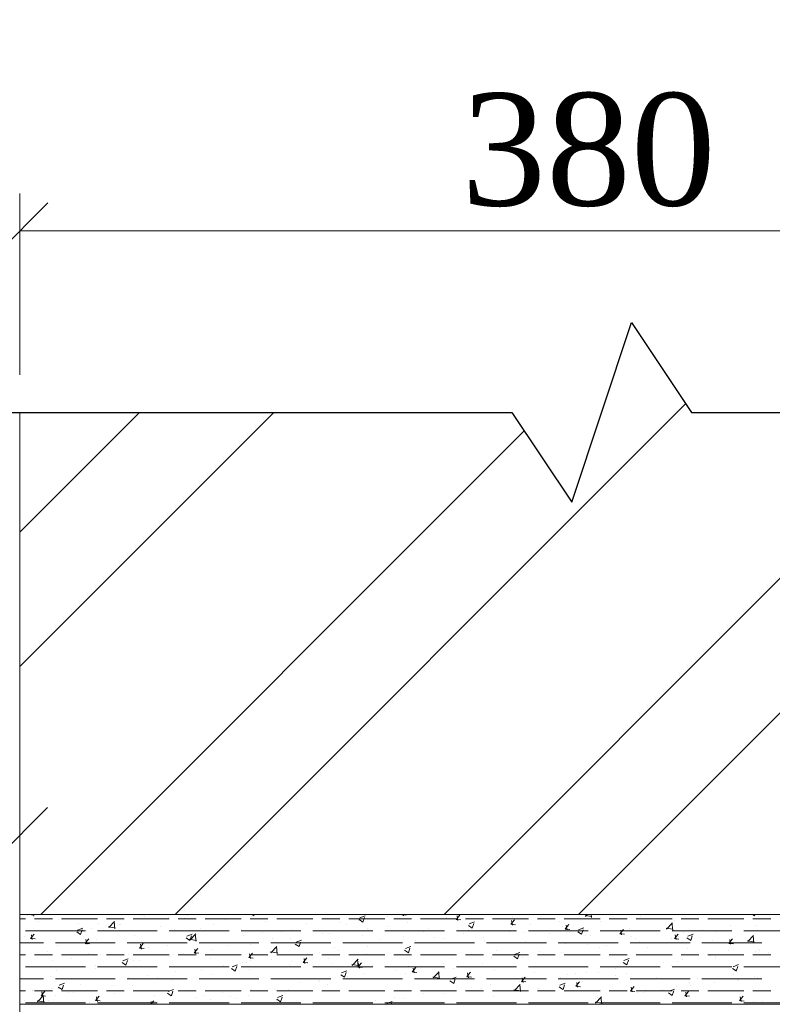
# Model space of a CAD drawing. Header units: millimetres. Extents: x 2063114 to 14983986, y -126020516 to 213791.
# Tile 120 of 256: x 2461013 to 2463025, y -1626348 to -1623718. Entities that reach past the tile are written whole.
import ezdxf

# ---------------------------------------------------------------- set-up
doc = ezdxf.new("R2010")
doc.units = ezdxf.units.MM
doc.layers.add('Узлы', color=7, linetype='Continuous', lineweight=30)
doc.styles.add('TIMES', font='times.ttf')
doc.styles.add('Times New Roman', font='times.ttf')

# ---------------------------------------------------------------- blocks, each defined once
blk = doc.blocks.new('_Oblique')
at = {"color": 0, "linetype": 'ByBlock', "lineweight": -2}
blk.add_line((-0.5, -0.5), (0.5, 0.5), dxfattribs=at)

msp = doc.modelspace()

# ---------------------------------------------------------------- linework, layer by layer
at = {"linetype": 'Continuous', "lineweight": 13, "ltscale": 300}
for p, q in [((2461013.29299, -1624666.71553), (2461013.29299, -1624182.01961)), ((2461013.29299, -1624282.01961), (2464053.29299, -1624282.01961))]:
    msp.add_line(p, q, dxfattribs=at)
at = {"linetype": 'ByBlock'}
for p, q in [((2462488.29299, -1625006.71553), (2462648.29299, -1624526.71553)), ((2462648.29299, -1624526.71553), (2462808.29299, -1624766.71553)), ((2460933.29299, -1624766.71553), (2462328.29299, -1624766.71553)), ((2462328.29299, -1624766.71553), (2462488.29299, -1625006.71553)), ((2462808.29299, -1624766.71553), (2464203.29299, -1624766.71553))]:
    msp.add_line(p, q, dxfattribs=at)
at = {"lineweight": 20}
for p, q in [((2461013.29299, -1626107.59976), (2461013.29299, -1624766.71553)), ((2461013.29299, -1626107.59976), (2464053.29299, -1626107.59976)), ((2461013.29299, -1626347.59976), (2461013.29299, -1626107.59976)), ((2464053.29299, -1626107.59976), (2461013.29299, -1626107.59976)), ((2461013.29299, -1626347.59976), (2461013.29299, -1629392.68394)), ((2464053.29299, -1626347.59976), (2461013.29299, -1626347.59976))]:
    msp.add_line(p, q, dxfattribs=at)
at = {"layer": 'Узлы', "color": 0, "linetype": 'Continuous', "lineweight": 20}
for p, q in [((2462647.13733, -1624530.18252), (2462649.21752, -1624528.10233)), ((2461428.93048, -1626107.59976), (2462792.90168, -1624743.62857)), ((2461013.29299, -1625086.39612), (2461332.97358, -1624766.71553)), ((2461013.29299, -1625445.60652), (2461692.18398, -1624766.71553)), ((2462147.35082, -1626107.59976), (2463488.23505, -1624766.71553)), ((2462506.56122, -1626107.59976), (2463847.44545, -1624766.71553)), ((2461069.72008, -1626107.59976), (2462361.21752, -1624816.10233))]:
    msp.add_line(p, q, dxfattribs=at)
at = {"layer": 'Узлы', "linetype": 'Continuous', "lineweight": 20}
for p, q in [((2461033.92859, -1626109.00433), (2461035.27627, -1626107.59976)), ((2461038.33286, -1626107.59976), (2461050.93838, -1626109.55477)), ((2461050.56294, -1626111.97388), (2461050.05408, -1626107.59976)), ((2461220.35798, -1626108.07175), (2461220.35798, -1626108.07175)), ((2461236.78939, -1626107.95856), (2461236.78939, -1626107.95856)), ((2461341.14846, -1626110.50095), (2461341.14846, -1626110.50095)), ((2461345.26187, -1626112.54156), (2461345.26187, -1626112.54156)), ((2461460.33027, -1626110.32761), (2461460.33027, -1626110.32761)), ((2461632.24393, -1626107.59976), (2461638.39618, -1626111.74951)), ((2461638.50881, -1626111.76747), (2461639.90724, -1626107.59976)), ((2461922.41796, -1626116.56275), (2461936.64573, -1626111.10123)), ((2461996.14971, -1626112.89252), (2461996.14971, -1626112.89252)), ((2462034.05033, -1626108.44431), (2462046.19593, -1626109.50691)), ((2462034.0733, -1626108.18113), (2462034.56112, -1626107.59976)), ((2462038.65405, -1626110.90529), (2462038.0443, -1626107.59976)), ((2462043.77903, -1626109.69574), (2462043.77903, -1626109.69574)), ((2462179.82103, -1626120.9324), (2462189.61712, -1626109.25788)), ((2462184.40134, -1626123.65665), (2462182.05181, -1626110.91953)), ((2462329.47552, -1626113.62933), (2462329.47552, -1626113.62933)), ((2462523.96845, -1626110.61274), (2462542.04037, -1626113.41554)), ((2462525.03129, -1626112.86661), (2462530.0848, -1626107.59976)), ((2462541.66468, -1626115.83627), (2462540.70651, -1626107.59976)), ((2462583.34185, -1626108.69409), (2462583.34185, -1626108.69409)), ((2462671.152, -1626112.55529), (2462671.152, -1626112.55529)), ((2462971.7316, -1626107.59976), (2462977.22791, -1626111.30707)), ((2462977.34049, -1626111.32501), (2462978.59045, -1626107.59976)), ((2461028.54505, -1626119.3654), (2461013.29299, -1626119.3654)), ((2461100.54505, -1626119.3654), (2461052.54505, -1626119.3654)), ((2461062.68873, -1626126.08739), (2461062.68873, -1626126.08739)), ((2461116.02763, -1626122.37918), (2461116.02763, -1626122.37918)), ((2461220.54505, -1626119.3654), (2461124.54505, -1626119.3654)), ((2461171.1612, -1626130.67039), (2461171.1612, -1626130.67039)), ((2461222.64512, -1626130.84215), (2461222.64512, -1626130.84215)), ((2461292.54505, -1626119.3654), (2461244.54505, -1626119.3654)), ((2461249.72957, -1626140.38558), (2461267.80149, -1626143.18838)), ((2461250.79182, -1626142.6382), (2461266.61876, -1626126.14312)), ((2461267.42601, -1626145.60776), (2461265.18103, -1626126.30989)), ((2461279.63368, -1626135.25338), (2461279.63368, -1626135.25338)), ((2461281.13018, -1626133.91975), (2461281.13018, -1626133.91975)), ((2461412.54505, -1626119.3654), (2461316.54505, -1626119.3654)), ((2461388.10616, -1626139.83638), (2461388.10616, -1626139.83638)), ((2461409.46122, -1626117.02465), (2461409.46122, -1626117.02465)), ((2461484.54505, -1626119.3654), (2461436.54505, -1626119.3654)), ((2461453.73435, -1626117.12455), (2461453.73435, -1626117.12455)), ((2461604.54505, -1626119.3654), (2461508.54505, -1626119.3654)), ((2461530.3945, -1626133.16458), (2461530.3945, -1626133.16458)), ((2461562.20682, -1626121.70755), (2461562.20682, -1626121.70755)), ((2461676.54505, -1626119.3654), (2461628.54505, -1626119.3654)), ((2461633.03214, -1626120.15601), (2461633.03214, -1626120.15601)), ((2461670.6793, -1626126.29055), (2461670.6793, -1626126.29055)), ((2461796.54505, -1626119.3654), (2461700.54505, -1626119.3654)), ((2461779.15177, -1626130.87354), (2461779.15177, -1626130.87354)), ((2461868.54505, -1626119.3654), (2461820.54505, -1626119.3654)), ((2461868.32232, -1626129.72132), (2461868.32232, -1626129.72132)), ((2461887.62425, -1626135.45654), (2461887.62425, -1626135.45654)), ((2461988.54505, -1626119.3654), (2461892.54505, -1626119.3654)), ((2461919.19138, -1626123.02428), (2461919.19138, -1626123.02428)), ((2461920.3132, -1626121.20577), (2461930.42083, -1626128.02345)), ((2461925.27569, -1626130.03693), (2461925.27569, -1626130.03693)), ((2461930.53345, -1626128.04141), (2461934.65359, -1626115.7622)), ((2461996.09673, -1626140.03953), (2461996.09673, -1626140.03953)), ((2462060.54505, -1626119.3654), (2462012.54505, -1626119.3654)), ((2462048.60808, -1626130.01366), (2462048.60808, -1626130.01366)), ((2462180.54505, -1626119.3654), (2462084.54505, -1626119.3654)), ((2462152.93842, -1626115.70622), (2462152.93842, -1626115.70622)), ((2462179.79806, -1626121.19558), (2462191.94367, -1626122.25818)), ((2462252.54505, -1626119.3654), (2462204.54505, -1626119.3654)), ((2462210.97217, -1626133.97052), (2462210.97217, -1626133.97052)), ((2462212.33785, -1626137.47972), (2462222.44548, -1626144.2974)), ((2462214.44266, -1626132.83658), (2462228.67043, -1626127.37505)), ((2462222.55808, -1626144.31535), (2462226.67822, -1626132.03614)), ((2462372.54505, -1626119.3654), (2462276.54505, -1626119.3654)), ((2462325.5458, -1626133.94685), (2462337.6914, -1626135.00946)), ((2462325.56877, -1626133.68366), (2462335.36485, -1626122.00915)), ((2462330.14863, -1626136.40801), (2462327.7991, -1626123.67088)), ((2462378.05249, -1626135.72095), (2462378.05249, -1626135.72095)), ((2462444.54505, -1626119.3654), (2462396.54505, -1626119.3654)), ((2462455.01082, -1626125.58919), (2462455.01082, -1626125.58919)), ((2462462.97494, -1626140.79906), (2462462.97494, -1626140.79906)), ((2462564.54505, -1626119.3654), (2462468.54505, -1626119.3654)), ((2462471.3165, -1626146.43493), (2462481.11259, -1626134.76042)), ((2462475.89592, -1626149.15936), (2462473.54639, -1626136.42224)), ((2462565.61259, -1626127.79048), (2462565.61259, -1626127.79048)), ((2462636.54505, -1626119.3654), (2462588.54505, -1626119.3654)), ((2462756.54505, -1626119.3654), (2462660.54505, -1626119.3654)), ((2462741.89452, -1626146.50047), (2462757.72147, -1626130.00539)), ((2462758.52775, -1626149.47015), (2462756.28278, -1626130.17227)), ((2462762.5896, -1626123.71675), (2462762.5896, -1626123.71675)), ((2462828.54505, -1626119.3654), (2462780.54505, -1626119.3654)), ((2462948.54505, -1626119.3654), (2462852.54505, -1626119.3654)), ((2462913.87192, -1626138.28586), (2462913.87192, -1626138.28586)), ((2463020.54505, -1626119.3654), (2462972.54505, -1626119.3654)), ((2462981.18853, -1626137.64813), (2462981.18853, -1626137.64813)), ((2461024.97176, -1626167.64364), (2461024.97176, -1626167.64364)), ((2461188.54505, -1626151.3654), (2461028.54505, -1626151.3654)), ((2461042.03389, -1626171.76772), (2461051.82997, -1626160.09321)), ((2461046.61731, -1626174.49135), (2461044.26778, -1626161.75423)), ((2461104.14177, -1626151.18334), (2461104.14177, -1626151.18334)), ((2461153.3028, -1626150.74854), (2461153.3028, -1626150.74854)), ((2461165.53077, -1626154.1961), (2461175.6384, -1626161.01378)), ((2461167.63537, -1626149.55343), (2461181.86313, -1626144.0919)), ((2461175.75104, -1626161.03175), (2461179.87118, -1626148.75254)), ((2461204.17185, -1626144.05151), (2461204.17185, -1626144.05151)), ((2461380.54505, -1626151.3654), (2461220.54505, -1626151.3654)), ((2461320.52474, -1626162.7072), (2461320.52474, -1626162.7072)), ((2461572.54505, -1626151.3654), (2461412.54505, -1626151.3654)), ((2461426.06415, -1626147.47202), (2461426.06415, -1626147.47202)), ((2461459.66007, -1626165.82726), (2461473.88784, -1626160.36573)), ((2461467.65505, -1626176.27206), (2461483.482, -1626159.77698)), ((2461467.77568, -1626177.30569), (2461471.89582, -1626165.02648)), ((2461484.28908, -1626179.24164), (2461482.04411, -1626159.94377)), ((2461496.57863, -1626144.41937), (2461496.57863, -1626144.41937)), ((2461764.54505, -1626151.3654), (2461604.54505, -1626151.3654)), ((2461605.05111, -1626149.00237), (2461605.05111, -1626149.00237)), ((2461612.16391, -1626163.44521), (2461612.16391, -1626163.44521)), ((2461663.03296, -1626156.74817), (2461663.03296, -1626156.74817)), ((2461713.52358, -1626153.58537), (2461713.52358, -1626153.58537)), ((2461739.99129, -1626146.61642), (2461739.99129, -1626146.61642)), ((2461956.54505, -1626151.3654), (2461796.54505, -1626151.3654)), ((2461806.77234, -1626150.37812), (2461806.77234, -1626150.37812)), ((2461821.99606, -1626158.16836), (2461821.99606, -1626158.16836)), ((2461840.43102, -1626158.25742), (2461840.43102, -1626158.25742)), ((2461930.46854, -1626162.75136), (2461930.46854, -1626162.75136)), ((2461943.06866, -1626145.24884), (2461943.06866, -1626145.24884)), ((2462148.54505, -1626151.3654), (2461988.54505, -1626151.3654)), ((2462038.94101, -1626167.33435), (2462038.94101, -1626167.33435)), ((2462092.46883, -1626154.31171), (2462092.46883, -1626154.31171)), ((2462104.5692, -1626144.62253), (2462104.5692, -1626144.62253)), ((2462340.54505, -1626151.3654), (2462180.54505, -1626151.3654)), ((2462198.8524, -1626159.31309), (2462198.8524, -1626159.31309)), ((2462213.04168, -1626149.20552), (2462213.04168, -1626149.20552)), ((2462321.51415, -1626153.78852), (2462321.51415, -1626153.78852)), ((2462327.18343, -1626142.41798), (2462327.18343, -1626142.41798)), ((2462358.6446, -1626155.10649), (2462358.6446, -1626155.10649)), ((2462532.54505, -1626151.3654), (2462372.54505, -1626151.3654)), ((2462429.98663, -1626158.37151), (2462429.98663, -1626158.37151)), ((2462471.29353, -1626146.69813), (2462483.43914, -1626147.76073)), ((2462504.3625, -1626153.75366), (2462514.47013, -1626160.57134)), ((2462506.46736, -1626149.11041), (2462520.69513, -1626143.64888)), ((2462514.58272, -1626160.58929), (2462518.70286, -1626148.31008)), ((2462525.58291, -1626164.39914), (2462525.58291, -1626164.39914)), ((2462538.45911, -1626162.95451), (2462538.45911, -1626162.95451)), ((2462724.54505, -1626151.3654), (2462564.54505, -1626151.3654)), ((2462617.04127, -1626159.4494), (2462629.18687, -1626160.51201)), ((2462617.06424, -1626159.1862), (2462626.86032, -1626147.51168)), ((2462621.64321, -1626161.91072), (2462619.29368, -1626149.1736)), ((2462644.08625, -1626144.05795), (2462644.08625, -1626144.05795)), ((2462646.93158, -1626167.5375), (2462646.93158, -1626167.5375)), ((2462740.83157, -1626144.24635), (2462758.90349, -1626147.04915)), ((2462916.54505, -1626151.3654), (2462756.54505, -1626151.3654)), ((2462762.81197, -1626171.93747), (2462772.60806, -1626160.26295)), ((2462767.3905, -1626174.66208), (2462765.04097, -1626161.92495)), ((2462773.01147, -1626165.89189), (2462773.01147, -1626165.89189)), ((2462786.04454, -1626155.11465), (2462786.04454, -1626155.11465)), ((2462798.49206, -1626165.38424), (2462812.71983, -1626159.92271)), ((2462806.60736, -1626176.86323), (2462810.7275, -1626164.58402)), ((2462836.91359, -1626148.41762), (2462836.91359, -1626148.41762)), ((2462875.64911, -1626152.88331), (2462875.64911, -1626152.88331)), ((2463108.54505, -1626151.3654), (2462948.54505, -1626151.3654)), ((2462958.75776, -1626180.13433), (2462974.5847, -1626163.63926)), ((2462975.39083, -1626183.10403), (2462973.14585, -1626163.80615)), ((2461076.54505, -1626183.3654), (2461013.29299, -1626183.3654)), ((2461042.01092, -1626172.03086), (2461054.15653, -1626173.09346)), ((2461268.54505, -1626183.3654), (2461108.54505, -1626183.3654)), ((2461113.55675, -1626190.02321), (2461113.55675, -1626190.02321)), ((2461187.75866, -1626184.78213), (2461199.90426, -1626185.84474)), ((2461187.78162, -1626184.51899), (2461197.57771, -1626172.84448)), ((2461192.3646, -1626187.24271), (2461190.01507, -1626174.50559)), ((2461217.88709, -1626175.71578), (2461217.88709, -1626175.71578)), ((2461460.54505, -1626183.3654), (2461300.54505, -1626183.3654)), ((2461333.52936, -1626197.27026), (2461343.32544, -1626185.59574)), ((2461338.11189, -1626199.99407), (2461335.76236, -1626187.25695)), ((2461406.87454, -1626190.47207), (2461406.87454, -1626190.47207)), ((2461457.55542, -1626170.47004), (2461467.66305, -1626177.28772)), ((2461466.59269, -1626174.01919), (2461484.66461, -1626176.82199)), ((2461483.83287, -1626180.34031), (2461483.83287, -1626180.34031)), ((2461652.54505, -1626183.3654), (2461492.54505, -1626183.3654)), ((2461569.76565, -1626191.06051), (2461569.76565, -1626191.06051)), ((2461630.56126, -1626187.80004), (2461630.56126, -1626187.80004)), ((2461684.51829, -1626209.90592), (2461700.34523, -1626193.41084)), ((2461844.54505, -1626183.3654), (2461684.54505, -1626183.3654)), ((2461688.269, -1626170.71932), (2461688.269, -1626170.71932)), ((2461701.15216, -1626212.87552), (2461698.90718, -1626193.57765)), ((2461736.10068, -1626172.56485), (2461736.10068, -1626172.56485)), ((2461749.58007, -1626186.74399), (2461759.68769, -1626193.56167)), ((2461751.68477, -1626182.10108), (2461765.91254, -1626176.63956)), ((2461759.80031, -1626193.57963), (2461763.92045, -1626181.30042)), ((2462036.54505, -1626183.3654), (2461876.54505, -1626183.3654)), ((2461942.69398, -1626193.03698), (2461942.69398, -1626193.03698)), ((2461973.96548, -1626174.65291), (2461973.96548, -1626174.65291)), ((2462043.70947, -1626198.37491), (2462057.93724, -1626192.91338)), ((2462228.54505, -1626183.3654), (2462068.54505, -1626183.3654)), ((2462071.02501, -1626176.14188), (2462071.02501, -1626176.14188)), ((2462121.89407, -1626169.44484), (2462121.89407, -1626169.44484)), ((2462147.41349, -1626171.91735), (2462147.41349, -1626171.91735)), ((2462150.46754, -1626183.35025), (2462150.46754, -1626183.35025)), ((2462253.10519, -1626170.34167), (2462253.10519, -1626170.34167)), ((2462255.88596, -1626176.50034), (2462255.88596, -1626176.50034)), ((2462420.54505, -1626183.3654), (2462260.54505, -1626183.3654)), ((2462364.35844, -1626181.08334), (2462364.35844, -1626181.08334)), ((2462407.07956, -1626184.74033), (2462407.07956, -1626184.74033)), ((2462612.54505, -1626183.3654), (2462452.54505, -1626183.3654)), ((2462472.83092, -1626185.66633), (2462472.83092, -1626185.66633)), ((2462529.88612, -1626188.83855), (2462529.88612, -1626188.83855)), ((2462580.75518, -1626182.14151), (2462580.75518, -1626182.14151)), ((2462581.30339, -1626190.24933), (2462581.30339, -1626190.24933)), ((2462804.54505, -1626183.3654), (2462644.54505, -1626183.3654)), ((2462657.7135, -1626172.00975), (2462657.7135, -1626172.00975)), ((2462668.68112, -1626180.19932), (2462668.68112, -1626180.19932)), ((2462755.40406, -1626172.1205), (2462755.40406, -1626172.1205)), ((2462762.789, -1626172.20068), (2462774.93461, -1626173.26328)), ((2462796.38715, -1626170.02761), (2462806.49478, -1626176.84529)), ((2462996.54505, -1626183.3654), (2462836.54505, -1626183.3654)), ((2462863.87654, -1626176.70349), (2462863.87654, -1626176.70349)), ((2462908.53674, -1626184.95195), (2462920.68234, -1626186.01456)), ((2462908.55971, -1626184.68874), (2462918.35579, -1626173.01422)), ((2462913.13779, -1626187.41343), (2462910.78826, -1626174.67631)), ((2462957.69468, -1626177.87996), (2462975.7666, -1626180.68276)), ((2462972.34901, -1626181.28649), (2462972.34901, -1626181.28649)), ((2461028.54505, -1626215.3654), (2461013.29299, -1626215.3654)), ((2461100.54505, -1626215.3654), (2461052.54505, -1626215.3654)), ((2461087.89042, -1626206.66424), (2461087.89042, -1626206.66424)), ((2461220.54505, -1626215.3654), (2461124.54505, -1626215.3654)), ((2461196.3629, -1626211.24723), (2461196.3629, -1626211.24723)), ((2461227.67445, -1626214.06421), (2461227.67445, -1626214.06421)), ((2461292.54505, -1626215.3654), (2461244.54505, -1626215.3654)), ((2461304.83537, -1626215.83023), (2461304.83537, -1626215.83023)), ((2461412.54505, -1626215.3654), (2461316.54505, -1626215.3654)), ((2461333.50639, -1626197.53341), (2461345.652, -1626198.59601)), ((2461356.00549, -1626197.16911), (2461356.00549, -1626197.16911)), ((2461413.30785, -1626220.41322), (2461413.30785, -1626220.41322)), ((2461423.59327, -1626215.11605), (2461423.59327, -1626215.11605)), ((2461484.54505, -1626215.3654), (2461436.54505, -1626215.3654)), ((2461451.26231, -1626211.4017), (2461451.26231, -1626211.4017)), ((2461479.25413, -1626210.28468), (2461491.39973, -1626211.34729)), ((2461479.2771, -1626210.02153), (2461489.07318, -1626198.34701)), ((2461483.85918, -1626212.74542), (2461481.50965, -1626200.0083)), ((2461604.54505, -1626215.3654), (2461508.54505, -1626215.3654)), ((2461527.92362, -1626200.80862), (2461527.92362, -1626200.80862)), ((2461625.02483, -1626222.7728), (2461634.82091, -1626211.09828)), ((2461629.60647, -1626225.49678), (2461627.25694, -1626212.75966)), ((2461676.54505, -1626215.3654), (2461628.54505, -1626215.3654)), ((2461683.4558, -1626207.65281), (2461701.52772, -1626210.45561)), ((2461796.54505, -1626215.3654), (2461700.54505, -1626215.3654)), ((2461736.95879, -1626215.33529), (2461736.95879, -1626215.33529)), ((2461814.86659, -1626209.86578), (2461814.86659, -1626209.86578)), ((2461868.54505, -1626215.3654), (2461820.54505, -1626215.3654)), ((2461855.46214, -1626194.9941), (2461855.46214, -1626194.9941)), ((2461865.73565, -1626203.16874), (2461865.73565, -1626203.16874)), ((2461988.54505, -1626215.3654), (2461892.54505, -1626215.3654)), ((2461940.59778, -1626212.89287), (2461940.59778, -1626212.89287)), ((2462060.54505, -1626215.3654), (2462012.54505, -1626215.3654)), ((2462041.60472, -1626203.01793), (2462051.71234, -1626209.83561)), ((2462046.1372, -1626197.65769), (2462046.1372, -1626197.65769)), ((2462051.82495, -1626209.85357), (2462055.94509, -1626197.57436)), ((2462180.54505, -1626215.3654), (2462084.54505, -1626215.3654)), ((2462252.54505, -1626215.3654), (2462204.54505, -1626215.3654)), ((2462372.54505, -1626215.3654), (2462276.54505, -1626215.3654)), ((2462288.57622, -1626205.08153), (2462288.57622, -1626205.08153)), ((2462324.59676, -1626215.86541), (2462324.59676, -1626215.86541)), ((2462333.62937, -1626219.29188), (2462343.73699, -1626226.10956)), ((2462335.73417, -1626214.64874), (2462349.96194, -1626209.18721)), ((2462343.84959, -1626226.1275), (2462347.96972, -1626213.8483)), ((2462444.54505, -1626215.3654), (2462396.54505, -1626215.3654)), ((2462401.55509, -1626205.73365), (2462401.55509, -1626205.73365)), ((2462460.50406, -1626208.44309), (2462460.50406, -1626208.44309)), ((2462564.54505, -1626215.3654), (2462468.54505, -1626215.3654)), ((2462563.14171, -1626195.43451), (2462563.14171, -1626195.43451)), ((2462636.54505, -1626215.3654), (2462588.54505, -1626215.3654)), ((2462756.54505, -1626215.3654), (2462660.54505, -1626215.3654)), ((2462689.77587, -1626194.83232), (2462689.77587, -1626194.83232)), ((2462828.54505, -1626215.3654), (2462780.54505, -1626215.3654)), ((2462798.24834, -1626199.41532), (2462798.24834, -1626199.41532)), ((2462948.54505, -1626215.3654), (2462852.54505, -1626215.3654)), ((2462860.41619, -1626218.43032), (2462860.41619, -1626218.43032)), ((2462873.17823, -1626220.52734), (2462873.17823, -1626220.52734)), ((2462906.72082, -1626203.99831), (2462906.72082, -1626203.99831)), ((2463020.54505, -1626215.3654), (2462972.54505, -1626215.3654)), ((2462978.71764, -1626205.29216), (2462978.71764, -1626205.29216)), ((2462988.74723, -1626201.53522), (2462988.74723, -1626201.53522)), ((2462991.20679, -1626204.27631), (2462991.20679, -1626204.27631)), ((2463015.1933, -1626208.58131), (2463015.1933, -1626208.58131)), ((2461099.84707, -1626230.893), (2461099.84707, -1626230.893)), ((2461150.71612, -1626224.19597), (2461150.71612, -1626224.19597)), ((2461215.41621, -1626243.35981), (2461215.41621, -1626243.35981)), ((2461286.82228, -1626236.00826), (2461296.92991, -1626242.82594)), ((2461288.92688, -1626231.36559), (2461303.15465, -1626225.90406)), ((2461297.04254, -1626242.8439), (2461301.16268, -1626230.5647)), ((2461318.05386, -1626230.35123), (2461318.05386, -1626230.35123)), ((2461332.75896, -1626231.74289), (2461332.75896, -1626231.74289)), ((2461521.78033, -1626224.99622), (2461521.78033, -1626224.99622)), ((2461558.70818, -1626243.58967), (2461558.70818, -1626243.58967)), ((2461580.95158, -1626247.63941), (2461595.17935, -1626242.17789)), ((2461589.06718, -1626259.11784), (2461593.18732, -1626246.83863)), ((2461609.57723, -1626236.89263), (2461609.57723, -1626236.89263)), ((2461618.45545, -1626235.67649), (2461618.45545, -1626235.67649)), ((2461625.00186, -1626223.03596), (2461637.14747, -1626224.09856)), ((2461630.2528, -1626229.57921), (2461630.2528, -1626229.57921)), ((2461686.53556, -1626226.76088), (2461686.53556, -1626226.76088)), ((2461733.62979, -1626240.20888), (2461733.62979, -1626240.20888)), ((2461738.72528, -1626234.16221), (2461738.72528, -1626234.16221)), ((2461770.7496, -1626235.78723), (2461782.8952, -1626236.84984)), ((2461770.77257, -1626235.52407), (2461780.56865, -1626223.84955)), ((2461775.35376, -1626238.24814), (2461773.00423, -1626225.51102)), ((2461837.96014, -1626225.90145), (2461837.96014, -1626225.90145)), ((2461847.19775, -1626238.7452), (2461847.19775, -1626238.7452)), ((2461900.31892, -1626241.28642), (2461918.39084, -1626244.08922)), ((2461901.38152, -1626243.53978), (2461917.20846, -1626227.04471)), ((2461918.01523, -1626246.5094), (2461915.77025, -1626227.21153)), ((2461916.5203, -1626248.27533), (2461926.31638, -1626236.60082)), ((2461921.10105, -1626250.99949), (2461918.75152, -1626238.26237)), ((2461955.67023, -1626243.3282), (2461955.67023, -1626243.3282)), ((2462051.56953, -1626245.76391), (2462051.56953, -1626245.76391)), ((2462145.39667, -1626239.45755), (2462145.39667, -1626239.45755)), ((2462170.07287, -1626225.42272), (2462170.07287, -1626225.42272)), ((2462250.6343, -1626237.98571), (2462250.6343, -1626237.98571)), ((2462273.7277, -1626222.56244), (2462273.7277, -1626222.56244)), ((2462356.17372, -1626222.75052), (2462356.17372, -1626222.75052)), ((2462625.65401, -1626235.56582), (2462635.76164, -1626242.3835)), ((2462627.75888, -1626230.92257), (2462641.98664, -1626225.46104)), ((2462635.87422, -1626242.40144), (2462639.99436, -1626230.12224)), ((2462732.58881, -1626235.25911), (2462732.58881, -1626235.25911)), ((2462754.2001, -1626244.9587), (2462754.2001, -1626244.9587)), ((2462770.54058, -1626233.53592), (2462770.54058, -1626233.53592)), ((2462783.45786, -1626228.56208), (2462783.45786, -1626228.56208)), ((2462872.70344, -1626224.6175), (2462872.70344, -1626224.6175)), ((2462919.78358, -1626247.1964), (2462934.01134, -1626241.73487)), ((2462927.89886, -1626258.67538), (2462932.019, -1626246.39617)), ((2461188.54505, -1626247.3654), (2461028.54505, -1626247.3654)), ((2461095.75227, -1626272.42528), (2461095.75227, -1626272.42528)), ((2461111.08587, -1626257.66724), (2461111.08587, -1626257.66724)), ((2461214.25562, -1626252.08409), (2461214.25562, -1626252.08409)), ((2461380.54505, -1626247.3654), (2461220.54505, -1626247.3654)), ((2461353.41881, -1626270.61653), (2461353.41881, -1626270.61653)), ((2461572.54505, -1626247.3654), (2461412.54505, -1626247.3654)), ((2461430.37714, -1626260.48477), (2461430.37714, -1626260.48477)), ((2461499.9521, -1626256.01768), (2461499.9521, -1626256.01768)), ((2461525.45273, -1626268.45265), (2461525.45273, -1626268.45265)), ((2461578.84693, -1626252.2822), (2461588.95456, -1626259.09988)), ((2461764.54505, -1626247.3654), (2461604.54505, -1626247.3654)), ((2461628.09038, -1626255.44407), (2461628.09038, -1626255.44407)), ((2461956.54505, -1626247.3654), (2461796.54505, -1626247.3654)), ((2461870.87158, -1626268.55615), (2461880.97921, -1626275.37383)), ((2461872.97628, -1626263.91324), (2461887.20405, -1626258.45171)), ((2461881.09181, -1626275.39178), (2461885.21195, -1626263.11257)), ((2461889.23825, -1626273.18144), (2461889.23825, -1626273.18144)), ((2461916.49733, -1626248.53851), (2461928.64294, -1626249.60111)), ((2461933.06618, -1626266.1051), (2461933.06618, -1626266.1051)), ((2462148.54505, -1626247.3654), (2461988.54505, -1626247.3654)), ((2462017.56928, -1626256.28634), (2462017.56928, -1626256.28634)), ((2462043.66631, -1626265.30172), (2462043.66631, -1626265.30172)), ((2462062.24506, -1626261.28978), (2462074.39067, -1626262.35238)), ((2462062.26804, -1626261.0266), (2462072.06412, -1626249.35209)), ((2462064.14271, -1626247.91119), (2462064.14271, -1626247.91119)), ((2462066.84834, -1626263.75085), (2462064.49882, -1626251.01373)), ((2462068.43834, -1626249.5893), (2462068.43834, -1626249.5893)), ((2462118.24475, -1626277.17364), (2462134.07169, -1626260.67857)), ((2462134.8783, -1626280.14329), (2462132.63332, -1626260.84541)), ((2462147.99666, -1626250.99428), (2462147.99666, -1626250.99428)), ((2462172.61518, -1626252.49419), (2462172.61518, -1626252.49419)), ((2462340.54505, -1626247.3654), (2462180.54505, -1626247.3654)), ((2462208.01577, -1626273.77787), (2462217.81185, -1626262.10335)), ((2462212.59563, -1626276.50221), (2462210.24611, -1626263.76509)), ((2462281.08766, -1626257.07718), (2462281.08766, -1626257.07718)), ((2462532.54505, -1626247.3654), (2462372.54505, -1626247.3654)), ((2462389.56013, -1626261.66018), (2462389.56013, -1626261.66018)), ((2462476.43039, -1626268.98301), (2462476.43039, -1626268.98301)), ((2462498.03261, -1626266.24318), (2462498.03261, -1626266.24318)), ((2462527.29945, -1626262.28597), (2462527.29945, -1626262.28597)), ((2462560.67083, -1626263.07854), (2462560.67083, -1626263.07854)), ((2462724.54505, -1626247.3654), (2462564.54505, -1626247.3654)), ((2462604.25777, -1626252.15421), (2462604.25777, -1626252.15421)), ((2462606.50509, -1626270.82617), (2462606.50509, -1626270.82617)), ((2462635.69675, -1626265.29989), (2462635.69675, -1626265.29989)), ((2462666.21024, -1626247.84336), (2462666.21024, -1626247.84336)), ((2462916.54505, -1626247.3654), (2462756.54505, -1626247.3654)), ((2462917.67866, -1626251.83976), (2462927.78629, -1626258.65744)), ((2462921.39324, -1626269.23348), (2462921.39324, -1626269.23348)), ((2463108.54505, -1626247.3654), (2462948.54505, -1626247.3654)), ((2462976.24676, -1626272.93619), (2462976.24676, -1626272.93619)), ((2461076.54505, -1626279.3654), (2461013.29299, -1626279.3654)), ((2461268.54505, -1626279.3654), (2461108.54505, -1626279.3654)), ((2461118.19369, -1626296.90392), (2461132.42146, -1626291.44239)), ((2461126.3094, -1626308.38212), (2461130.42954, -1626296.10291)), ((2461174.21872, -1626294.20867), (2461174.21872, -1626294.20867)), ((2461262.94541, -1626296.70006), (2461262.94541, -1626296.70006)), ((2461460.54505, -1626279.3654), (2461300.54505, -1626279.3654)), ((2461302.54976, -1626277.31357), (2461302.54976, -1626277.31357)), ((2461315.58297, -1626297.99526), (2461315.58297, -1626297.99526)), ((2461381.44876, -1626276.35887), (2461381.44876, -1626276.35887)), ((2461421.12239, -1626282.76008), (2461421.12239, -1626282.76008)), ((2461652.54505, -1626279.3654), (2461492.54505, -1626279.3654)), ((2461844.54505, -1626279.3654), (2461684.54505, -1626279.3654)), ((2461761.41086, -1626290.01024), (2461761.41086, -1626290.01024)), ((2461812.27992, -1626283.3132), (2461812.27992, -1626283.3132)), ((2461814.56284, -1626286.4463), (2461814.56284, -1626286.4463)), ((2461835.48925, -1626293.54548), (2461835.48925, -1626293.54548)), ((2462036.54505, -1626279.3654), (2461876.54505, -1626279.3654)), ((2461938.1269, -1626280.5369), (2461938.1269, -1626280.5369)), ((2462228.54505, -1626279.3654), (2462068.54505, -1626279.3654)), ((2462117.18203, -1626274.92003), (2462135.25395, -1626277.72283)), ((2462162.89623, -1626284.83009), (2462173.00386, -1626291.64777)), ((2462165.00099, -1626280.18707), (2462179.22875, -1626274.72554)), ((2462173.11645, -1626291.66572), (2462177.23659, -1626279.38651)), ((2462207.9928, -1626274.04106), (2462220.13841, -1626275.10366)), ((2462420.54505, -1626279.3654), (2462260.54505, -1626279.3654)), ((2462271.14103, -1626296.00987), (2462271.14103, -1626296.00987)), ((2462335.10798, -1626310.80751), (2462350.93493, -1626294.31243)), ((2462348.09936, -1626285.87811), (2462348.09936, -1626285.87811)), ((2462351.74137, -1626313.77717), (2462349.4964, -1626294.47929)), ((2462353.70284, -1626290.39455), (2462353.70284, -1626290.39455)), ((2462353.74053, -1626286.79233), (2462365.88614, -1626287.85493)), ((2462353.76351, -1626286.52914), (2462363.55959, -1626274.85462)), ((2462358.34292, -1626289.25356), (2462355.9934, -1626276.51644)), ((2462612.54505, -1626279.3654), (2462452.54505, -1626279.3654)), ((2462457.02569, -1626296.4609), (2462471.25345, -1626290.99937)), ((2462458.03318, -1626276.08712), (2462458.03318, -1626276.08712)), ((2462465.14109, -1626307.93966), (2462469.26123, -1626295.66045)), ((2462499.48827, -1626299.5436), (2462511.63387, -1626300.60621)), ((2462499.51124, -1626299.28041), (2462509.30732, -1626287.60589)), ((2462504.09021, -1626302.00492), (2462501.74069, -1626289.2678)), ((2462517.19341, -1626285.64108), (2462517.19341, -1626285.64108)), ((2462804.54505, -1626279.3654), (2462644.54505, -1626279.3654)), ((2462714.97756, -1626275.40917), (2462714.97756, -1626275.40917)), ((2462802.88989, -1626289.57467), (2462802.88989, -1626289.57467)), ((2462806.96046, -1626298.57478), (2462806.96046, -1626298.57478)), ((2462823.45004, -1626279.99216), (2462823.45004, -1626279.99216)), ((2462996.54505, -1626279.3654), (2462836.54505, -1626279.3654)), ((2462870.70735, -1626288.17138), (2462870.70735, -1626288.17138)), ((2462931.92252, -1626284.57516), (2462931.92252, -1626284.57516)), ((2462935.2915, -1626281.67968), (2462935.2915, -1626281.67968)), ((2462986.16055, -1626274.98264), (2462986.16055, -1626274.98264)), ((2461028.54505, -1626311.3654), (2461013.29299, -1626311.3654)), ((2461046.39134, -1626311.03746), (2461046.39134, -1626311.03746)), ((2461048.32081, -1626310.4988), (2461048.32081, -1626310.4988)), ((2461100.54505, -1626311.3654), (2461052.54505, -1626311.3654)), ((2461060.86851, -1626340.57909), (2461076.69546, -1626324.08402)), ((2461070.20566, -1626324.87634), (2461082.35126, -1626325.93894)), ((2461070.22863, -1626324.6132), (2461080.02471, -1626312.93868)), ((2461074.8116, -1626327.33691), (2461072.46208, -1626314.59979)), ((2461077.5027, -1626343.54866), (2461075.25773, -1626324.25079)), ((2461097.26039, -1626304.34043), (2461097.26039, -1626304.34043)), ((2461108.61498, -1626325.31128), (2461108.61498, -1626325.31128)), ((2461116.08915, -1626301.54647), (2461126.19677, -1626308.36415)), ((2461220.54505, -1626311.3654), (2461124.54505, -1626311.3654)), ((2461144.44207, -1626317.04126), (2461144.44207, -1626317.04126)), ((2461156.79329, -1626315.0818), (2461156.79329, -1626315.0818)), ((2461212.94533, -1626311.00384), (2461212.94533, -1626311.00384)), ((2461215.97636, -1626337.36447), (2461225.77245, -1626325.68995)), ((2461292.54505, -1626311.3654), (2461244.54505, -1626311.3654)), ((2461265.26576, -1626319.66479), (2461265.26576, -1626319.66479)), ((2461412.54505, -1626311.3654), (2461316.54505, -1626311.3654)), ((2461373.73824, -1626324.24779), (2461373.73824, -1626324.24779)), ((2461408.1138, -1626317.82042), (2461418.22142, -1626324.6381)), ((2461410.21839, -1626313.17774), (2461424.44616, -1626307.71622)), ((2461418.33404, -1626324.65606), (2461422.45418, -1626312.37685)), ((2461484.54505, -1626311.3654), (2461436.54505, -1626311.3654)), ((2461505.25245, -1626323.73413), (2461505.25245, -1626323.73413)), ((2461604.54505, -1626311.3654), (2461508.54505, -1626311.3654)), ((2461556.1215, -1626317.03709), (2461556.1215, -1626317.03709)), ((2461625.6195, -1626323.0881), (2461625.6195, -1626323.0881)), ((2461676.54505, -1626311.3654), (2461628.54505, -1626311.3654)), ((2461633.07983, -1626306.90534), (2461633.07983, -1626306.90534)), ((2461696.05949, -1626306.78749), (2461696.05949, -1626306.78749)), ((2461796.54505, -1626311.3654), (2461700.54505, -1626311.3654)), ((2461702.2431, -1626329.45157), (2461716.47086, -1626323.99005)), ((2461731.15891, -1626307.85291), (2461731.15891, -1626307.85291)), ((2461868.54505, -1626311.3654), (2461820.54505, -1626311.3654)), ((2461988.54505, -1626311.3654), (2461892.54505, -1626311.3654)), ((2462060.54505, -1626311.3654), (2462012.54505, -1626311.3654)), ((2462180.54505, -1626311.3654), (2462084.54505, -1626311.3654)), ((2462091.94094, -1626319.60201), (2462091.94094, -1626319.60201)), ((2462145.52578, -1626318.63832), (2462145.52578, -1626318.63832)), ((2462252.54505, -1626311.3654), (2462204.54505, -1626311.3654)), ((2462220.27197, -1626302.7069), (2462220.27197, -1626302.7069)), ((2462248.16342, -1626305.62974), (2462248.16342, -1626305.62974)), ((2462372.54505, -1626311.3654), (2462276.54505, -1626311.3654)), ((2462334.04515, -1626308.55364), (2462352.11707, -1626311.35644)), ((2462444.54505, -1626311.3654), (2462396.54505, -1626311.3654)), ((2462398.69006, -1626305.98227), (2462398.69006, -1626305.98227)), ((2462454.92088, -1626301.10404), (2462465.0285, -1626307.92172)), ((2462564.54505, -1626311.3654), (2462468.54505, -1626311.3654)), ((2462636.54505, -1626311.3654), (2462588.54505, -1626311.3654)), ((2462645.236, -1626312.29488), (2462657.38161, -1626313.35748)), ((2462645.25898, -1626312.03168), (2462655.05506, -1626300.35716)), ((2462649.8375, -1626314.75628), (2462647.48798, -1626302.01916)), ((2462756.54505, -1626311.3654), (2462660.54505, -1626311.3654)), ((2462663.73936, -1626315.48739), (2462663.73936, -1626315.48739)), ((2462679.13308, -1626315.40357), (2462679.13308, -1626315.40357)), ((2462684.38655, -1626309.91587), (2462684.38655, -1626309.91587)), ((2462730.00213, -1626308.70654), (2462730.00213, -1626308.70654)), ((2462746.94553, -1626317.37798), (2462757.05315, -1626324.19566)), ((2462749.05039, -1626312.73473), (2462763.27815, -1626307.2732)), ((2462757.16572, -1626324.2136), (2462761.28586, -1626311.93439)), ((2462768.0697, -1626301.17995), (2462768.0697, -1626301.17995)), ((2462828.54505, -1626311.3654), (2462780.54505, -1626311.3654)), ((2462790.98374, -1626325.04615), (2462803.12934, -1626326.10876)), ((2462791.00671, -1626324.78295), (2462800.8028, -1626313.10843)), ((2462795.58479, -1626327.50763), (2462793.23527, -1626314.77051)), ((2462948.54505, -1626311.3654), (2462852.54505, -1626311.3654)), ((2462936.75445, -1626337.53421), (2462946.55053, -1626325.8597)), ((2463020.54505, -1626311.3654), (2462972.54505, -1626311.3654)), ((2461025.93872, -1626337.38245), (2461025.93872, -1626337.38245)), ((2461188.54505, -1626343.3654), (2461028.54505, -1626343.3654)), ((2461059.80627, -1626338.32648), (2461077.87819, -1626341.12928)), ((2461091.1651, -1626337.79362), (2461091.1651, -1626337.79362)), ((2461199.63757, -1626342.37662), (2461199.63757, -1626342.37662)), ((2461215.95339, -1626337.62761), (2461228.099, -1626338.69021)), ((2461220.55889, -1626340.08827), (2461218.20937, -1626327.35115)), ((2461380.54505, -1626343.3654), (2461220.54505, -1626343.3654)), ((2461308.11005, -1626346.95961), (2461308.11005, -1626346.95961)), ((2461363.83525, -1626347.59976), (2461371.52018, -1626338.44122)), ((2461365.33962, -1626347.59976), (2461363.95666, -1626340.1025)), ((2461376.92141, -1626340.62923), (2461376.92141, -1626340.62923)), ((2461572.54505, -1626343.3654), (2461412.54505, -1626343.3654)), ((2461459.0528, -1626347.46988), (2461459.0528, -1626347.46988)), ((2461482.21072, -1626328.83078), (2461482.21072, -1626328.83078)), ((2461522.98185, -1626336.09668), (2461522.98185, -1626336.09668)), ((2461577.55615, -1626327.12868), (2461577.55615, -1626327.12868)), ((2461590.68319, -1626333.41378), (2461590.68319, -1626333.41378)), ((2461764.54505, -1626343.3654), (2461604.54505, -1626343.3654)), ((2461699.15567, -1626337.99677), (2461699.15567, -1626337.99677)), ((2461700.13845, -1626334.09436), (2461710.24607, -1626340.91204)), ((2461710.35868, -1626340.93), (2461714.47882, -1626328.65079)), ((2461956.54505, -1626343.3654), (2461796.54505, -1626343.3654)), ((2461807.62814, -1626342.57977), (2461807.62814, -1626342.57977)), ((2461916.10062, -1626347.16276), (2461916.10062, -1626347.16276)), ((2461964.11355, -1626336.4308), (2461964.11355, -1626336.4308)), ((2462148.54505, -1626343.3654), (2461988.54505, -1626343.3654)), ((2461994.2678, -1626345.7254), (2462008.49556, -1626340.26387)), ((2462005.60588, -1626347.59976), (2462006.50345, -1626344.92473)), ((2462014.98261, -1626329.73376), (2462014.98261, -1626329.73376)), ((2462041.19543, -1626332.94575), (2462041.19543, -1626332.94575)), ((2462161.68337, -1626346.66466), (2462161.68337, -1626346.66466)), ((2462340.54505, -1626343.3654), (2462180.54505, -1626343.3654)), ((2462280.18672, -1626326.32347), (2462280.18672, -1626326.32347)), ((2462532.54505, -1626343.3654), (2462372.54505, -1626343.3654)), ((2462455.5623, -1626343.73115), (2462455.5623, -1626343.73115)), ((2462473.84372, -1626342.43043), (2462473.84372, -1626342.43043)), ((2462550.80204, -1626332.29867), (2462550.80204, -1626332.29867)), ((2462550.90826, -1626342.18725), (2462568.98018, -1626344.99005)), ((2462551.97122, -1626344.44137), (2462567.79816, -1626327.94629)), ((2462558.19994, -1626330.72257), (2462558.19994, -1626330.72257)), ((2462724.54505, -1626343.3654), (2462564.54505, -1626343.3654)), ((2462565.8832, -1626330.25706), (2462565.8832, -1626330.25706)), ((2462568.60445, -1626347.41105), (2462566.35947, -1626328.11317)), ((2462916.54505, -1626343.3654), (2462756.54505, -1626343.3654)), ((2462936.73147, -1626337.79743), (2462948.87708, -1626338.86003)), ((2462941.33208, -1626340.25899), (2462938.98256, -1626327.52187)), ((2463108.54505, -1626343.3654), (2462948.54505, -1626343.3654)), ((2462973.77588, -1626340.58022), (2462973.77588, -1626340.58022)), ((2462998.99728, -1626340.34448), (2462998.99728, -1626340.34448)), ((2463009.66315, -1626344.99534), (2463009.66315, -1626344.99534))]:
    msp.add_line(p, q, dxfattribs=at)

# ---------------------------------------------------------------- block references
at = {"lineweight": 13, "ltscale": 300, "xscale": 150, "yscale": 150, "zscale": 150, "rotation": 180}
msp.add_blockref('_Oblique', (2461013.29299, -1624282.01961), dxfattribs=at)
at = {"lineweight": 13, "ltscale": 300, "xscale": 150, "yscale": 150, "zscale": 150}
msp.add_blockref('_Oblique', (2461012.55515, -1625896.92556), dxfattribs=at)

# ---------------------------------------------------------------- texts
at = {"color": 0, "insert": (2341639.85766, -1616395.96061), "char_height": 300, "width": 17944.4294896, "attachment_point": 1, "style": 'TIMES'}
msp.add_mtext('\\pi-900,l900,t900;1.^IДанный лист см. c л. 40 и чертежами раздела АР.\\P2.^IСварку  вести электродами типа Э-42A (ГОСТ 9467-75*), h шв=6мм по длине касания.\\P3.^IМеталлические конструкции и сварочные швы после изготовления огрунтовать грунтовкой ГФ-021 ГОСТ 25129-82. После монтажа окрасить эмалью ПФ-115 ГОСТ(6465-91) в 2 слоя. ', dxfattribs=at)
at = {"ltscale": 300, "insert": (2462533.29299, -1624066.42408), "char_height": 300, "attachment_point": 5, "style": 'Times New Roman'}
msp.add_mtext('380', dxfattribs=at)

doc.saveas('drawing.dxf')
